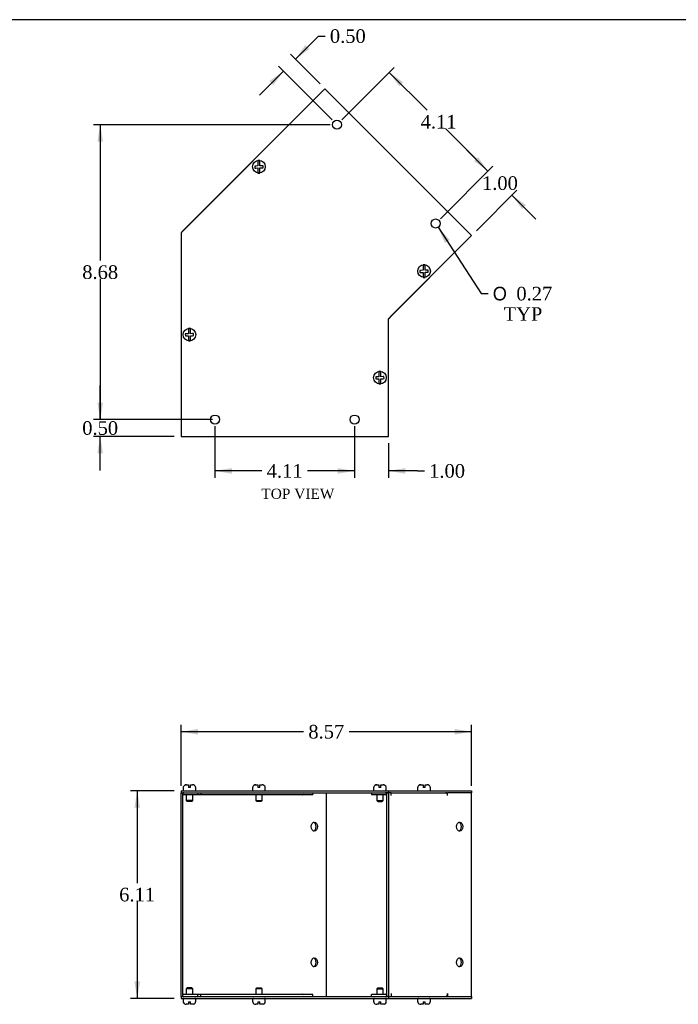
# Model space of a CAD drawing. Header units: inches. Extents: x 0.2 to 77.9, y -0.5 to 51.8.
# Tile 3 of 7: x 19.7 to 39.1, y 22.8 to 51.8. Entities that reach past the tile are written whole.
import ezdxf
from ezdxf.enums import TextEntityAlignment as Align

# ---------------------------------------------------------------- set-up
doc = ezdxf.new("R2010")
doc.units = ezdxf.units.IN
doc.header["$MEASUREMENT"] = 0
for name, color, linetype in [('COM55573-3', 7, 'Continuous'), ('COM55574-3', 7, 'Continuous'), ('COM55575-3', 7, 'Continuous'), ('Default', 7, 'Continuous'), ('SCS19491', 7, 'Continuous')]:
    doc.layers.add(name, color=color, linetype=linetype)
doc.styles.add('SEACAD_Solid_Edge_ANSI1_Symbols', font='txt')
doc.styles.add('SEACAD_Times_New_Roman', font='times.ttf')
doc.dimstyles.new('HAMMOND_(STH_-_66x44)', dxfattribs={"dimtxt": 0.4, "dimasz": 0.5, "dimexe": 0.2, "dimexo": 0.2, "dimgap": 0.1, "dimtad": 0, "dimtih": 1, "dimtoh": 1, "dimzin": 0, "dimdsep": 46, "dimtxsty": 'SEACAD_Times_New_Roman', "dimblk1": '_SE_FILLED', "dimblk2": '_SE_FILLED', "dimsah": 1, "dimcen": 0.2, "dimadec": 0, "dimazin": 0, "dimtfac": 0.8, "dimtofl": 0, "dimtmove": 0, "dimatfit": 3, "dimfxl": 1, "dimtolj": 1, "dimtzin": 0, "dimarcsym": 0})

# ---------------------------------------------------------------- blocks, each defined once
blk = doc.blocks.new('SE')
at = {"layer": 'COM55573-3', "color": 7, "linetype": 'Continuous'}
for p, q in [((24.405, 29.043), (30.519, 29.043)), ((24.405, 29.043), (24.405, 28.986)), ((30.519, 29.043), (32.97, 29.043)), ((30.519, 29.043), (30.519, 28.986)), ((32.97, 29.043), (32.97, 28.986)), ((24.405, 28.986), (30.519, 28.986)), ((30.519, 28.986), (30.527, 28.986)), ((30.603, 28.986), (32.263, 28.986)), ((32.97, 28.986), (32.97, 28.986)), ((24.405, 22.986), (30.519, 22.986)), ((24.405, 22.986), (24.405, 22.929)), ((24.405, 22.929), (30.519, 22.929)), ((30.519, 22.986), (30.527, 22.986)), ((30.519, 22.986), (30.519, 22.929)), ((30.519, 22.929), (32.97, 22.929)), ((30.603, 22.986), (32.263, 22.986)), ((32.97, 22.986), (32.97, 22.986)), ((32.97, 22.986), (32.97, 22.929))]:
    blk.add_line(p, q, dxfattribs=at)
at = {"layer": 'COM55574-3', "color": 7, "linetype": 'Continuous'}
for p, q in [((30.019, 28.986), (30.019, 28.929)), ((30.019, 28.929), (30.433, 28.929)), ((30.462, 28.986), (30.462, 22.986)), ((30.519, 28.986), (30.462, 28.986)), ((30.519, 28.986), (30.519, 22.986)), ((30.527, 28.986), (30.519, 28.986)), ((30.603, 28.986), (30.527, 28.986)), ((30.603, 28.9), (30.603, 28.986)), ((30.603, 28.9), (30.603, 28.9)), ((32.223, 28.981), (32.223, 28.986)), ((32.97, 28.986), (32.263, 28.986)), ((32.263, 28.986), (32.263, 28.986)), ((32.263, 28.9), (32.263, 28.986)), ((32.263, 28.9), (32.263, 28.9)), ((32.97, 22.986), (32.97, 28.986)), ((30.019, 22.986), (30.019, 23.043)), ((30.433, 23.043), (30.019, 23.043)), ((30.519, 22.986), (30.462, 22.986)), ((30.519, 22.986), (30.527, 22.986)), ((30.527, 22.986), (30.603, 22.986)), ((30.603, 23.072), (30.603, 22.986)), ((30.603, 23.072), (30.603, 23.072)), ((32.223, 22.991), (32.223, 22.986)), ((32.263, 23.072), (32.263, 23.072)), ((32.263, 23.072), (32.263, 22.986)), ((32.263, 22.986), (32.97, 22.986)), ((32.263, 22.986), (32.263, 22.986))]:
    blk.add_line(p, q, dxfattribs=at)
for centre, radius, start, end in [((30.433, 28.9), 0.086, 70.2931, 90), ((30.433, 28.9), 0.029, 0, 90), ((30.433, 23.072), 0.029, 270, 0), ((30.433, 23.072), 0.086, 270, 289.7069)]:
    blk.add_arc(centre, radius, start, end, dxfattribs=at)
for centre, major_axis, start_param, end_param in [((30.543, 28.9), (0, -0.086), 1.570796, 1.613592), ((32.202, 28.9), (0, 0.086), 4.712389, 6.283185), ((32.577, 27.986), (0, 0.133), 3.357553, 6.067225), ((32.577, 23.986), (0, -0.133), 0.21596, 2.925632), ((30.543, 23.072), (0, -0.086), 1.528001, 1.570796), ((32.202, 23.072), (0, 0.086), 3.141593, 4.712389)]:
    blk.add_ellipse(centre, major_axis=major_axis, ratio=0.707107, start_param=start_param, end_param=end_param, dxfattribs=at)
for centre, major_axis in [((32.617, 27.986), (0, 0.133)), ((32.617, 23.986), (0, -0.133))]:
    blk.add_ellipse(centre, major_axis=major_axis, ratio=0.707107, dxfattribs=at)
at = {"layer": 'COM55575-3', "color": 7, "linetype": 'Continuous'}
for p, q in [((24.405, 28.986), (24.462, 28.986)), ((24.405, 22.986), (24.405, 28.986)), ((24.462, 22.986), (24.462, 28.986)), ((24.491, 28.929), (24.905, 28.929)), ((24.905, 28.986), (24.905, 28.929)), ((24.905, 28.929), (24.992, 28.929)), ((24.992, 28.986), (24.992, 28.929)), ((24.992, 28.929), (28.294, 28.929)), ((27.98, 28.9), (27.98, 28.902)), ((27.98, 28.9), (27.98, 28.9)), ((28.294, 28.986), (28.294, 28.929)), ((28.688, 28.986), (28.688, 22.986)), ((24.405, 22.986), (24.462, 22.986)), ((24.905, 23.043), (24.491, 23.043)), ((24.992, 23.043), (24.905, 23.043)), ((24.905, 22.986), (24.905, 23.043)), ((28.294, 23.043), (24.992, 23.043)), ((24.992, 22.986), (24.992, 23.043)), ((27.98, 23.072), (27.98, 23.07)), ((27.98, 23.072), (27.98, 23.072)), ((28.294, 22.986), (28.294, 23.043))]:
    blk.add_line(p, q, dxfattribs=at)
for centre, radius, start, end in [((24.491, 28.9), 0.086, 90, 109.7069), ((24.491, 28.9), 0.029, 90, 180), ((24.491, 23.072), 0.029, 180, 270), ((24.491, 23.072), 0.086, 250.2931, 270)]:
    blk.add_arc(centre, radius, start, end, dxfattribs=at)
for centre, major_axis, start_param, end_param in [((28.001, 28.9), (0, -0.029), 3.141593, 4.712389), ((28.294, 27.986), (0, -0.133), 0.21596, 2.925632), ((28.294, 23.986), (0, -0.133), 0.21596, 2.925632), ((28.001, 23.072), (0, -0.029), 4.712389, 6.283185)]:
    blk.add_ellipse(centre, major_axis=major_axis, ratio=0.707107, start_param=start_param, end_param=end_param, dxfattribs=at)
for centre in [(28.334, 27.986), (28.334, 23.986)]:
    blk.add_ellipse(centre, major_axis=(0, -0.133), ratio=0.707107, dxfattribs=at)
at = {"layer": 'SCS19491', "color": 7, "linetype": 'Continuous'}
for p, q in [((24.467, 29.128), (24.467, 29.068)), ((24.531, 29.213), (24.533, 29.213)), ((24.533, 29.213), (24.565, 29.218)), ((24.565, 29.218), (24.559, 29.218)), ((24.565, 29.218), (24.625, 29.218)), ((24.625, 29.218), (24.625, 29.143)), ((24.685, 29.143), (24.625, 29.143)), ((24.685, 29.218), (24.747, 29.218)), ((24.685, 29.143), (24.685, 29.218)), ((24.748, 29.218), (24.747, 29.218)), ((24.776, 29.213), (24.774, 29.214)), ((24.842, 29.068), (24.842, 29.128)), ((26.515, 29.128), (26.515, 29.068)), ((26.579, 29.213), (26.581, 29.213)), ((26.581, 29.213), (26.613, 29.218)), ((26.613, 29.218), (26.608, 29.218)), ((26.613, 29.218), (26.673, 29.218)), ((26.673, 29.218), (26.673, 29.143)), ((26.733, 29.143), (26.673, 29.143)), ((26.733, 29.218), (26.795, 29.218)), ((26.733, 29.143), (26.733, 29.218)), ((26.796, 29.218), (26.795, 29.218)), ((26.824, 29.213), (26.822, 29.214)), ((26.89, 29.068), (26.89, 29.128)), ((30.081, 29.128), (30.081, 29.068)), ((30.145, 29.213), (30.147, 29.213)), ((30.147, 29.213), (30.179, 29.218)), ((30.179, 29.218), (30.173, 29.218)), ((30.179, 29.218), (30.239, 29.218)), ((30.239, 29.218), (30.239, 29.143)), ((30.299, 29.143), (30.239, 29.143)), ((30.299, 29.218), (30.361, 29.218)), ((30.299, 29.143), (30.299, 29.218)), ((30.362, 29.218), (30.361, 29.218)), ((30.39, 29.213), (30.388, 29.214)), ((30.456, 29.068), (30.456, 29.128)), ((31.38, 29.128), (31.38, 29.068)), ((31.444, 29.213), (31.446, 29.213)), ((31.446, 29.213), (31.478, 29.218)), ((31.478, 29.218), (31.473, 29.218)), ((31.478, 29.218), (31.538, 29.218)), ((31.538, 29.218), (31.538, 29.143)), ((31.598, 29.143), (31.538, 29.143)), ((31.598, 29.218), (31.66, 29.218)), ((31.598, 29.143), (31.598, 29.218)), ((31.661, 29.218), (31.66, 29.218)), ((31.689, 29.213), (31.687, 29.214)), ((31.755, 29.068), (31.755, 29.128)), ((24.56, 28.929), (24.56, 28.76)), ((24.75, 28.76), (24.56, 28.76)), ((24.56, 28.76), (24.59, 28.73)), ((24.72, 28.73), (24.59, 28.73)), ((24.72, 28.73), (24.75, 28.76)), ((24.75, 28.76), (24.75, 28.929)), ((26.608, 28.929), (26.608, 28.76)), ((26.608, 28.76), (26.798, 28.76)), ((26.608, 28.76), (26.638, 28.73)), ((26.768, 28.73), (26.638, 28.73)), ((26.768, 28.73), (26.798, 28.76)), ((26.798, 28.76), (26.798, 28.929)), ((30.174, 28.929), (30.174, 28.76)), ((30.174, 28.76), (30.364, 28.76)), ((30.174, 28.76), (30.204, 28.73)), ((30.204, 28.73), (30.334, 28.73)), ((30.334, 28.73), (30.364, 28.76)), ((30.364, 28.76), (30.364, 28.929)), ((24.59, 23.241), (24.56, 23.211)), ((24.75, 23.211), (24.56, 23.211)), ((24.56, 23.211), (24.56, 23.043)), ((24.72, 23.241), (24.59, 23.241)), ((24.75, 23.211), (24.72, 23.241)), ((24.75, 23.043), (24.75, 23.211)), ((26.638, 23.241), (26.608, 23.211)), ((26.798, 23.211), (26.608, 23.211)), ((26.608, 23.211), (26.608, 23.043)), ((26.638, 23.241), (26.768, 23.241)), ((26.798, 23.211), (26.768, 23.241)), ((26.798, 23.043), (26.798, 23.211)), ((30.204, 23.241), (30.174, 23.211)), ((30.174, 23.211), (30.364, 23.211)), ((30.174, 23.211), (30.174, 23.043)), ((30.204, 23.241), (30.334, 23.241)), ((30.364, 23.211), (30.334, 23.241)), ((30.364, 23.043), (30.364, 23.211)), ((24.467, 22.904), (24.467, 22.844)), ((24.53, 22.758), (24.533, 22.759)), ((24.625, 22.754), (24.559, 22.754)), ((24.625, 22.829), (24.685, 22.829)), ((24.625, 22.829), (24.625, 22.754)), ((24.685, 22.754), (24.685, 22.829)), ((24.748, 22.754), (24.685, 22.754)), ((24.774, 22.758), (24.748, 22.754)), ((24.775, 22.758), (24.774, 22.758)), ((24.842, 22.844), (24.842, 22.904)), ((26.515, 22.904), (26.515, 22.844)), ((26.579, 22.758), (26.581, 22.759)), ((26.673, 22.754), (26.608, 22.754)), ((26.673, 22.829), (26.733, 22.829)), ((26.673, 22.829), (26.673, 22.754)), ((26.733, 22.754), (26.733, 22.829)), ((26.796, 22.754), (26.733, 22.754)), ((26.822, 22.758), (26.796, 22.754)), ((26.823, 22.758), (26.822, 22.758)), ((26.89, 22.844), (26.89, 22.904)), ((30.081, 22.904), (30.081, 22.844)), ((30.144, 22.758), (30.147, 22.759)), ((30.239, 22.754), (30.173, 22.754)), ((30.239, 22.829), (30.299, 22.829)), ((30.239, 22.829), (30.239, 22.754)), ((30.299, 22.754), (30.299, 22.829)), ((30.362, 22.754), (30.299, 22.754)), ((30.388, 22.758), (30.362, 22.754)), ((30.389, 22.758), (30.388, 22.758)), ((30.456, 22.844), (30.456, 22.904)), ((31.38, 22.904), (31.38, 22.844)), ((31.444, 22.758), (31.446, 22.759)), ((31.538, 22.754), (31.473, 22.754)), ((31.538, 22.829), (31.598, 22.829)), ((31.538, 22.829), (31.538, 22.754)), ((31.598, 22.754), (31.598, 22.829)), ((31.661, 22.754), (31.598, 22.754)), ((31.687, 22.758), (31.661, 22.754)), ((31.688, 22.758), (31.687, 22.758)), ((31.755, 22.844), (31.755, 22.904))]:
    blk.add_line(p, q, dxfattribs=at)
for centre, radius, start, end in [((24.557, 29.128), 0.09, 106.8119, 180), ((24.492, 29.068), 0.025, 180, 270), ((24.559, 29.124), 0.0938, 89.9209, 107.9146), ((24.747, 29.12), 0.0981, 72.7336, 90.1206), ((24.752, 29.128), 0.09, 0, 75.0335), ((24.817, 29.068), 0.025, 270, 0), ((26.605, 29.128), 0.09, 106.8119, 180), ((26.54, 29.068), 0.025, 180, 270), ((26.607, 29.124), 0.0938, 89.9209, 107.9146), ((26.795, 29.12), 0.0981, 72.7336, 90.1206), ((26.8, 29.128), 0.09, 0, 75.0335), ((26.865, 29.068), 0.025, 270, 0), ((30.171, 29.128), 0.09, 106.8119, 180), ((30.106, 29.068), 0.025, 180, 270), ((30.173, 29.124), 0.0938, 89.9209, 107.9146), ((30.361, 29.12), 0.0981, 72.7336, 90.1206), ((30.366, 29.128), 0.09, 0, 75.0335), ((30.431, 29.068), 0.025, 270, 0), ((31.47, 29.128), 0.09, 106.8119, 180), ((31.405, 29.068), 0.025, 180, 270), ((31.472, 29.124), 0.0938, 89.9209, 107.9146), ((31.66, 29.12), 0.0981, 72.7336, 90.1206), ((31.665, 29.128), 0.09, 0, 75.0335), ((31.73, 29.068), 0.025, 270, 0), ((24.492, 22.904), 0.025, 90, 180), ((24.817, 22.904), 0.025, 0, 90), ((26.54, 22.904), 0.025, 90, 180), ((26.865, 22.904), 0.025, 0, 90), ((30.106, 22.904), 0.025, 90, 180), ((30.431, 22.904), 0.025, 0, 90), ((31.405, 22.904), 0.025, 90, 180), ((31.73, 22.904), 0.025, 0, 90), ((24.557, 22.844), 0.09, 180, 253.2208), ((24.559, 22.848), 0.0938, 252.0854, 270.0791), ((24.752, 22.844), 0.09, 284.9913, 0), ((26.605, 22.844), 0.09, 180, 253.2208), ((26.607, 22.848), 0.0938, 252.0854, 270.0791), ((26.8, 22.844), 0.09, 284.9913, 0), ((30.171, 22.844), 0.09, 180, 253.2208), ((30.173, 22.848), 0.0938, 252.0854, 270.0791), ((30.366, 22.844), 0.09, 284.9913, 0), ((31.47, 22.844), 0.09, 180, 253.2208), ((31.472, 22.848), 0.0938, 252.0854, 270.0791), ((31.665, 22.844), 0.09, 284.9913, 0)]:
    blk.add_arc(centre, radius, start, end, dxfattribs=at)
blk = doc.blocks.new('SE1')
at = {"layer": 'COM55573-3', "color": 7, "linetype": 'Continuous'}
for p, q in [((28.647, 49.72), (24.405, 45.477)), ((32.97, 45.396), (28.647, 49.72)), ((24.405, 45.477), (24.405, 39.477)), ((30.519, 42.944), (32.97, 45.396)), ((30.519, 39.477), (30.519, 42.944)), ((24.405, 39.477), (30.519, 39.477))]:
    blk.add_line(p, q, dxfattribs=at)
for centre in [(29.001, 48.659), (31.91, 45.75), (25.405, 39.977), (29.519, 39.977)]:
    blk.add_circle(centre, 0.133, dxfattribs=at)
at = {"layer": 'COM55574-3', "color": 7, "linetype": 'Continuous'}
for p, q in [((32.97, 45.396), (32.263, 44.689)), ((32.97, 45.396), (32.97, 45.396)), ((32.263, 44.689), (30.603, 43.029)), ((32.263, 44.689), (32.263, 44.689)), ((32.263, 44.689), (32.263, 44.689)), ((30.603, 43.029), (30.527, 42.953)), ((30.603, 43.029), (30.603, 43.029)), ((30.603, 43.029), (30.603, 43.029))]:
    blk.add_line(p, q, dxfattribs=at)
blk.add_arc((30.548, 42.932), 0.029, 135, 180, dxfattribs=at)
at = {"layer": 'COM55575-3', "color": 7, "linetype": 'Continuous'}
for p, q in [((27.94, 49.013), (28.647, 49.72)), ((28.647, 49.72), (28.688, 49.679)), ((28.687, 49.679), (28.688, 49.679)), ((24.639, 45.711), (27.94, 49.013)), ((27.94, 49.013), (27.94, 49.013)), ((27.94, 49.013), (27.94, 49.013)), ((27.94, 49.013), (27.94, 49.013)), ((24.43, 45.502), (24.639, 45.711)), ((24.639, 45.711), (24.639, 45.711)), ((24.639, 45.711), (24.639, 45.711)), ((24.639, 45.711), (24.639, 45.711))]:
    blk.add_line(p, q, dxfattribs=at)
blk.add_arc((24.491, 45.441), 0.086, 135, 137.3424, dxfattribs=at)
at = {"layer": 'SCS19491', "color": 7, "linetype": 'Continuous'}
for p, q in [((26.673, 47.605), (26.673, 47.514)), ((26.733, 47.514), (26.733, 47.605)), ((26.608, 47.443), (26.579, 47.442)), ((26.579, 47.442), (26.581, 47.382)), ((26.581, 47.382), (26.613, 47.383)), ((26.673, 47.446), (26.608, 47.443)), ((26.613, 47.383), (26.673, 47.386)), ((26.673, 47.514), (26.673, 47.446)), ((26.673, 47.386), (26.673, 47.329)), ((26.673, 47.329), (26.673, 47.238)), ((26.733, 47.448), (26.733, 47.514)), ((26.796, 47.45), (26.733, 47.448)), ((26.733, 47.388), (26.795, 47.39)), ((26.733, 47.329), (26.733, 47.388)), ((26.733, 47.238), (26.733, 47.329)), ((26.795, 47.39), (26.824, 47.392)), ((26.822, 47.451), (26.796, 47.45)), ((26.824, 47.392), (26.822, 47.451)), ((31.473, 44.369), (31.444, 44.368)), ((31.538, 44.371), (31.473, 44.369)), ((31.538, 44.531), (31.538, 44.44)), ((31.538, 44.44), (31.538, 44.371)), ((31.598, 44.44), (31.598, 44.531)), ((31.598, 44.374), (31.598, 44.44)), ((31.661, 44.376), (31.598, 44.374)), ((31.687, 44.377), (31.661, 44.376)), ((31.689, 44.317), (31.687, 44.377)), ((31.444, 44.368), (31.446, 44.308)), ((31.446, 44.308), (31.478, 44.309)), ((31.478, 44.309), (31.538, 44.311)), ((31.538, 44.311), (31.538, 44.254)), ((31.538, 44.254), (31.538, 44.163)), ((31.598, 44.314), (31.66, 44.316)), ((31.598, 44.254), (31.598, 44.314)), ((31.598, 44.163), (31.598, 44.254)), ((31.66, 44.316), (31.689, 44.317)), ((24.625, 42.661), (24.625, 42.57)), ((24.685, 42.57), (24.685, 42.661)), ((24.559, 42.498), (24.53, 42.497)), ((24.53, 42.497), (24.533, 42.437)), ((24.533, 42.437), (24.565, 42.439)), ((24.625, 42.501), (24.559, 42.498)), ((24.565, 42.439), (24.625, 42.441)), ((24.625, 42.57), (24.625, 42.501)), ((24.625, 42.441), (24.625, 42.384)), ((24.625, 42.384), (24.625, 42.293)), ((24.685, 42.503), (24.685, 42.57)), ((24.748, 42.506), (24.685, 42.503)), ((24.685, 42.443), (24.747, 42.446)), ((24.685, 42.384), (24.685, 42.443)), ((24.685, 42.293), (24.685, 42.384)), ((24.747, 42.446), (24.776, 42.447)), ((24.774, 42.507), (24.748, 42.506)), ((24.776, 42.447), (24.774, 42.507)), ((30.173, 41.232), (30.144, 41.231)), ((30.144, 41.231), (30.147, 41.171)), ((30.239, 41.235), (30.173, 41.232)), ((30.239, 41.395), (30.239, 41.303)), ((30.239, 41.303), (30.239, 41.235)), ((30.299, 41.303), (30.299, 41.395)), ((30.299, 41.237), (30.299, 41.303)), ((30.362, 41.24), (30.299, 41.237)), ((30.299, 41.177), (30.361, 41.18)), ((30.361, 41.18), (30.39, 41.181)), ((30.388, 41.241), (30.362, 41.24)), ((30.39, 41.181), (30.388, 41.241)), ((30.147, 41.171), (30.179, 41.172)), ((30.179, 41.172), (30.239, 41.175)), ((30.239, 41.175), (30.239, 41.118)), ((30.239, 41.118), (30.239, 41.027)), ((30.299, 41.118), (30.299, 41.177)), ((30.299, 41.027), (30.299, 41.118))]:
    blk.add_line(p, q, dxfattribs=at)
for centre in [(26.703, 47.421), (31.568, 44.347), (24.655, 42.477), (30.269, 41.211)]:
    blk.add_circle(centre, 0.187, dxfattribs=at)
for centre, start, end in [((26.703, 47.421), 80.7303, 99.2697), ((26.703, 47.421), 260.7303, 279.2697), ((31.568, 44.347), 80.7303, 99.2697), ((31.568, 44.347), 260.7303, 279.2697), ((24.655, 42.477), 80.7303, 99.2697), ((24.655, 42.477), 260.7303, 279.2697), ((30.269, 41.211), 80.7303, 99.2697), ((30.269, 41.211), 260.7303, 279.2697)]:
    blk.add_arc(centre, 0.186, start, end, dxfattribs=at)
blk = doc.blocks.new('DMBLK8101')
at = {"layer": 'Default', "linetype": 'Continuous', "transparency": 16777216}
for points in [[(21.941, 40.477), (22.024, 39.977), (22.108, 40.477)], [(21.941, 38.977), (22.108, 38.977), (22.024, 39.477)]]:
    blk.add_hatch(color=7, dxfattribs=at).paths.add_polyline_path(points)
at = {"layer": 'Default', "color": 7, "linetype": 'Continuous', "transparency": 16777216}
for p, q in [((22.024, 39.977), (22.024, 40.977)), ((25.338, 39.977), (21.824, 39.977)), ((24.205, 39.477), (21.824, 39.477)), ((22.024, 38.477), (22.024, 39.477))]:
    blk.add_line(p, q, dxfattribs=at)
at = {"layer": 'Default', "color": 7, "linetype": 'Continuous', "transparency": 16777216, "style": 'SEACAD_Times_New_Roman'}
blk.add_text('0.50', height=0.4, dxfattribs=at).set_placement((21.494, 39.927), align=Align.TOP_LEFT)
blk = doc.blocks.new('_SE_FILLED')
at = {"color": 0}
blk.add_line((0, 0), (-1, 0), dxfattribs=at)
blk.add_solid([(0, 0), (-1, -0.1665), (-1, 0.1665), (0, 0)], dxfattribs=at)
blk = doc.blocks.new('DMBLK8102')
at = {"layer": 'Default', "linetype": 'Continuous', "transparency": 16777216}
for points in [[(24.905, 30.865), (24.405, 30.782), (24.905, 30.699)], [(32.47, 30.865), (32.47, 30.699), (32.97, 30.782)]]:
    blk.add_hatch(color=7, dxfattribs=at).paths.add_polyline_path(points)
at = {"layer": 'Default', "color": 7, "linetype": 'Continuous', "transparency": 16777216}
for p, q in [((24.405, 29.186), (24.405, 30.982)), ((28.017, 30.782), (24.405, 30.782)), ((32.97, 30.782), (29.358, 30.782)), ((32.97, 29.186), (32.97, 30.982))]:
    blk.add_line(p, q, dxfattribs=at)
at = {"layer": 'Default', "color": 7, "linetype": 'Continuous', "transparency": 16777216, "style": 'SEACAD_Times_New_Roman'}
blk.add_text('8.57', height=0.4, dxfattribs=at).set_placement((28.157, 30.982), align=Align.TOP_LEFT)
blk = doc.blocks.new('DMBLK8103')
at = {"layer": 'Default', "linetype": 'Continuous', "transparency": 16777216}
for points in [[(23.03, 28.543), (23.197, 28.543), (23.114, 29.043)], [(23.03, 23.429), (23.114, 22.929), (23.197, 23.429)]]:
    blk.add_hatch(color=7, dxfattribs=at).paths.add_polyline_path(points)
at = {"layer": 'Default', "color": 7, "linetype": 'Continuous', "transparency": 16777216}
for p, q in [((24.205, 29.043), (22.914, 29.043)), ((23.114, 29.043), (23.114, 26.326)), ((23.114, 25.786), (23.114, 22.929)), ((24.205, 22.929), (22.914, 22.929))]:
    blk.add_line(p, q, dxfattribs=at)
at = {"layer": 'Default', "color": 7, "linetype": 'Continuous', "transparency": 16777216, "style": 'SEACAD_Times_New_Roman'}
blk.add_text('6.11', height=0.4, dxfattribs=at).set_placement((22.583, 26.186), align=Align.TOP_LEFT)
blk = doc.blocks.new('DMBLK8113')
at = {"layer": 'Default', "linetype": 'Continuous', "transparency": 16777216}
for points in [[(21.941, 48.159), (22.108, 48.159), (22.024, 48.659)], [(21.941, 40.477), (22.024, 39.977), (22.108, 40.477)]]:
    blk.add_hatch(color=7, dxfattribs=at).paths.add_polyline_path(points)
at = {"layer": 'Default', "color": 7, "linetype": 'Continuous', "transparency": 16777216}
for p, q in [((28.801, 48.659), (21.824, 48.659)), ((22.024, 48.659), (22.024, 44.658)), ((22.024, 44.118), (22.024, 39.977)), ((25.205, 39.977), (21.824, 39.977))]:
    blk.add_line(p, q, dxfattribs=at)
at = {"layer": 'Default', "color": 7, "linetype": 'Continuous', "transparency": 16777216, "style": 'SEACAD_Times_New_Roman'}
blk.add_text('8.68', height=0.4, dxfattribs=at).set_placement((21.494, 44.518), align=Align.TOP_LEFT)
blk = doc.blocks.new('DMBLK8114')
at = {"layer": 'Default', "linetype": 'Continuous', "transparency": 16777216}
for points in [[(29.019, 38.38), (29.519, 38.464), (29.019, 38.547)], [(31.019, 38.38), (31.019, 38.547), (30.519, 38.464)]]:
    blk.add_hatch(color=7, dxfattribs=at).paths.add_polyline_path(points)
at = {"layer": 'Default', "color": 7, "linetype": 'Continuous', "transparency": 16777216}
for p, q in [((29.519, 39.777), (29.519, 38.264)), ((30.519, 39.277), (30.519, 38.264)), ((29.519, 38.464), (28.519, 38.464)), ((31.379, 38.464), (30.519, 38.464)), ((31.379, 38.464), (31.579, 38.464))]:
    blk.add_line(p, q, dxfattribs=at)
at = {"layer": 'Default', "color": 7, "linetype": 'Continuous', "transparency": 16777216, "style": 'SEACAD_Times_New_Roman'}
blk.add_text('1.00', height=0.4, dxfattribs=at).set_placement((31.719, 38.664), align=Align.TOP_LEFT)
blk = doc.blocks.new('DMBLK8115')
at = {"layer": 'Default', "linetype": 'Continuous', "transparency": 16777216}
for points in [[(25.905, 38.38), (25.905, 38.547), (25.405, 38.464)], [(29.019, 38.38), (29.519, 38.464), (29.019, 38.547)]]:
    blk.add_hatch(color=7, dxfattribs=at).paths.add_polyline_path(points)
at = {"layer": 'Default', "color": 7, "linetype": 'Continuous', "transparency": 16777216}
for p, q in [((25.405, 39.777), (25.405, 38.264)), ((29.519, 39.777), (29.519, 38.264)), ((26.791, 38.464), (25.405, 38.464)), ((29.519, 38.464), (28.132, 38.464))]:
    blk.add_line(p, q, dxfattribs=at)
at = {"layer": 'Default', "color": 7, "linetype": 'Continuous', "transparency": 16777216, "style": 'SEACAD_Times_New_Roman'}
blk.add_text('4.11', height=0.4, dxfattribs=at).set_placement((26.931, 38.664), align=Align.TOP_LEFT)
blk = doc.blocks.new('DMBLK8116')
at = {"layer": 'Default', "linetype": 'Continuous', "transparency": 16777216}
for points in [[(33.158, 47.706), (33.04, 47.588), (33.453, 47.293)], [(34.572, 46.291), (34.16, 46.586), (34.455, 46.173)]]:
    blk.add_hatch(color=7, dxfattribs=at).paths.add_polyline_path(points)
at = {"layer": 'Default', "color": 7, "linetype": 'Continuous', "transparency": 16777216}
for p, q in [((33.453, 47.293), (32.746, 48)), ((32.051, 45.891), (33.594, 47.434)), ((33.112, 45.538), (34.301, 46.727)), ((34.867, 45.879), (34.16, 46.586))]:
    blk.add_line(p, q, dxfattribs=at)
at = {"layer": 'Default', "color": 7, "linetype": 'Continuous', "transparency": 16777216, "style": 'SEACAD_Times_New_Roman'}
blk.add_text('1.00', height=0.4, dxfattribs=at).set_placement((33.276, 47.14), align=Align.TOP_LEFT)
blk = doc.blocks.new('DMBLK8117')
at = {"layer": 'Default', "linetype": 'Continuous', "transparency": 16777216}
for points in [[(30.956, 49.907), (30.544, 50.202), (30.838, 49.79)], [(33.158, 47.706), (33.04, 47.588), (33.453, 47.293)]]:
    blk.add_hatch(color=7, dxfattribs=at).paths.add_polyline_path(points)
at = {"layer": 'Default', "color": 7, "linetype": 'Continuous', "transparency": 16777216}
for p, q in [((29.142, 48.8), (30.685, 50.344)), ((31.658, 49.088), (30.544, 50.202)), ((33.453, 47.293), (32.198, 48.548)), ((32.051, 45.891), (33.594, 47.434))]:
    blk.add_line(p, q, dxfattribs=at)
at = {"layer": 'Default', "color": 7, "linetype": 'Continuous', "transparency": 16777216, "style": 'SEACAD_Times_New_Roman'}
blk.add_text('4.11', height=0.4, dxfattribs=at).set_placement((31.468, 48.948), align=Align.TOP_LEFT)
blk = doc.blocks.new('DMBLK8118')
at = {"layer": 'Default', "linetype": 'Continuous', "transparency": 16777216}
for points in [[(28.069, 51.004), (27.775, 50.592), (28.187, 50.887)], [(27.009, 49.944), (27.127, 49.826), (27.421, 50.238)]]:
    blk.add_hatch(color=7, dxfattribs=at).paths.add_polyline_path(points)
at = {"layer": 'Default', "color": 7, "linetype": 'Continuous', "transparency": 16777216}
for p, q in [((28.453, 51.27), (27.775, 50.592)), ((28.453, 51.27), (28.653, 51.27)), ((28.506, 49.861), (27.633, 50.733)), ((27.421, 50.238), (26.714, 49.531)), ((28.859, 48.8), (27.28, 50.38))]:
    blk.add_line(p, q, dxfattribs=at)
at = {"layer": 'Default', "color": 7, "linetype": 'Continuous', "transparency": 16777216, "style": 'SEACAD_Times_New_Roman'}
blk.add_text('0.50', height=0.4, dxfattribs=at).set_placement((28.793, 51.47), align=Align.TOP_LEFT)
blk = doc.blocks.new('DMBLK8119')
at = {"layer": 'Default', "linetype": 'Continuous', "transparency": 16777216}
blk.add_hatch(color=7, dxfattribs=at).paths.add_polyline_path([(32.325, 45.265), (31.982, 45.638), (32.185, 45.174)])
at = {"layer": 'Default', "color": 7, "linetype": 'Continuous', "transparency": 16777216}
for p, q in [((31.982, 45.638), (33.254, 43.685)), ((33.254, 43.685), (33.454, 43.685))]:
    blk.add_line(p, q, dxfattribs=at)
for s, style, p in [('O', 'SEACAD_Solid_Edge_ANSI1_Symbols', (33.594, 43.885)), ('0.27', 'SEACAD_Times_New_Roman', (34.29, 43.885)), ('TYP', 'SEACAD_Times_New_Roman', (33.913, 43.285))]:
    blk.add_text(s, height=0.4, dxfattribs=dict(at, style=style)).set_placement(p, align=Align.TOP_LEFT)
blk = doc.blocks.new('BORDER')
at = {"layer": 'Default', "color": 7, "linetype": 'Continuous'}
blk.add_line((0, 27.86), (-41.86, 27.86), dxfattribs=at)

msp = doc.modelspace()

# ---------------------------------------------------------------- block references
at = {"layer": 'Default', "color": 7, "xscale": 1.855, "yscale": 1.855, "zscale": 1.855}
msp.add_blockref('BORDER', (77.888, 0.072), dxfattribs=at)
at = {"layer": 'Default'}
for name in ['SE1', 'SE']:
    msp.add_blockref(name, (0, 0), dxfattribs=at)

# ---------------------------------------------------------------- texts
at = {"layer": 'Default', "color": 7, "linetype": 'Continuous', "style": 'SEACAD_Times_New_Roman'}
msp.add_text('TOP VIEW', height=0.3, dxfattribs=at).set_placement((26.773, 37.941), align=Align.TOP_LEFT)

# ---------------------------------------------------------------- dimensions: what is measured, and where the dimension line sits
at = {"layer": 'Default', "color": 7, "linetype": 'Continuous'}
dim = msp.add_linear_dim(base=(27.421, 50.238), p1=(28.647, 49.72), p2=(29.001, 48.659), angle=225, text='\\A1;<>', dimstyle='HAMMOND_(STH_-_66x44)', override={"dimtmove": 1}, dxfattribs=at)
dim.commit()
dim.dimension.update_dxf_attribs({"geometry": 'DMBLK8118', "text_midpoint": (28.653, 51.27), "dimtype": 160})
for base, p1, p2, angle, picture, middle, dimtype in [((33.453, 47.293), (31.91, 45.75), (29.001, 48.659), 135, 'DMBLK8117', (31.998, 48.748), 161), ((22.024, 39.977), (29.001, 48.659), (25.405, 39.977), 90, 'DMBLK8113', (22.024, 44.318), 160), ((33.453, 47.293), (32.97, 45.396), (31.91, 45.75), 135, 'DMBLK8116', (33.806, 46.94), 160), ((22.024, 39.977), (24.405, 39.477), (25.538, 39.977), 90, 'DMBLK8101', (22.024, 39.727), 160), ((23.114, 29.043), (24.405, 29.043), (24.405, 22.929), 270, 'DMBLK8103', (23.114, 25.986), 161)]:
    dim = msp.add_linear_dim(base=base, p1=p1, p2=p2, angle=angle, text='\\A1;<>', dimstyle='HAMMOND_(STH_-_66x44)', dxfattribs=at)
    dim.commit()
    dim.dimension.update_dxf_attribs({"geometry": picture, "text_midpoint": middle, "dimtype": dimtype})
dim = msp.add_diameter_dim_2p(p1=(31.837, 45.861), p2=(31.982, 45.638), text='\\A1;<>\\PTYP', dimstyle='HAMMOND_(STH_-_66x44)', dxfattribs=at)
dim.commit()
dim.dimension.update_dxf_attribs({"geometry": 'DMBLK8119', "text_midpoint": (33.454, 43.685), "dimtype": 163})
for base, p1, p2, picture, middle in [((25.405, 38.464), (29.519, 39.977), (25.405, 39.977), 'DMBLK8115', (27.462, 38.464)), ((24.4045, 30.7821), (32.9704, 28.9859), (24.4045, 28.9859), 'DMBLK8102', (28.6874, 30.7821))]:
    dim = msp.add_linear_dim(base=base, p1=p1, p2=p2, text='\\A1;<>', dimstyle='HAMMOND_(STH_-_66x44)', dxfattribs=at)
    dim.commit()
    dim.dimension.update_dxf_attribs({"geometry": picture, "text_midpoint": middle, "dimtype": 160})
dim = msp.add_linear_dim(base=(29.519, 38.464), p1=(30.519, 39.477), p2=(29.519, 39.977), text='\\A1;<>', dimstyle='HAMMOND_(STH_-_66x44)', override={"dimtmove": 1}, dxfattribs=at)
dim.commit()
dim.dimension.update_dxf_attribs({"geometry": 'DMBLK8114', "text_midpoint": (31.579, 38.464), "dimtype": 160})

doc.saveas('drawing.dxf')
